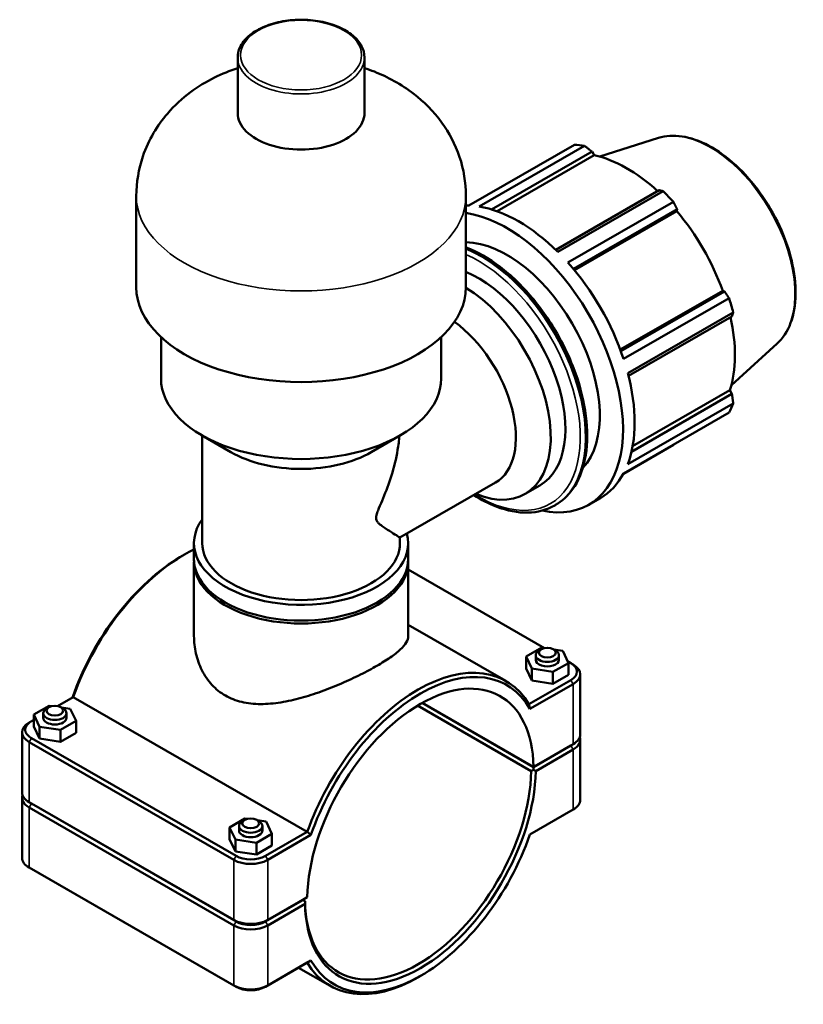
# Model space of a CAD drawing. Header units: millimetres. Extents: x 0 to 1061, y -26 to 1487.
# Tile 7 of 8: x 791 to 1061, y 741 to 1079. Entities that reach past the tile are written whole.
import ezdxf

# ---------------------------------------------------------------- set-up
doc = ezdxf.new("R2010")
doc.units = ezdxf.units.MM
doc.layers.add('Visible (ISO)', color=7, linetype='Continuous', lineweight=50)
doc.layers.add('Visible Narrow (ISO)', color=7, linetype='Continuous', lineweight=35)

msp = doc.modelspace()

# ---------------------------------------------------------------- linework, layer by layer
at = {"layer": 'Visible (ISO)'}
for p, q in [((866.338, 1047.273), (866.338, 1066.404)), ((909.936, 1047.273), (909.936, 1066.404)), ((945.827, 1015.492), (982.071, 1036.364)), ((985.559, 1036.026), (949.315, 1015.154)), ((1011.03, 1038.745), (990.796, 1032.307)), ((953.61, 1014.158), (988.136, 1034.04)), ((955.525, 1013.525), (988.932, 1032.762)), ((988.136, 1034.04), (988.932, 1032.762)), ((1011.202, 1020.757), (975.646, 1000.282)), ((976.37, 999.573), (1012.615, 1020.445)), ((831.481, 987.429), (831.481, 1018.776)), ((944.793, 987.429), (944.793, 1018.776)), ((1016.103, 1016.766), (979.858, 995.895)), ((981.738, 993.718), (1017.378, 1014.243)), ((982.07, 993.318), (1017.261, 1013.583)), ((1017.378, 1014.243), (1017.261, 1013.583)), ((997.868, 965.95), (1033.062, 986.216)), ((1033.689, 985.992), (998.047, 965.468)), ((1033.062, 986.216), (1033.689, 985.992)), ((998.989, 962.758), (1035.234, 983.63)), ((1036.678, 978.766), (1000.434, 957.894)), ((1000.689, 956.901), (1036.247, 977.378)), ((839.979, 956.082), (839.979, 970.242)), ((936.294, 956.082), (936.294, 970.242)), ((1051.762, 968.012), (1036.039, 953.743)), ((1002.111, 932.785), (1035.54, 952.035)), ((1035.54, 952.035), (1036.247, 950.709)), ((1036.247, 950.709), (1001.707, 930.819)), ((1000.434, 926.613), (1036.678, 947.484)), ((1035.234, 944.284), (998.989, 923.412)), ((864.007, 930.713), (853.953, 936.548)), ((854.143, 899.434), (854.143, 936.438)), ((912.266, 930.713), (922.32, 936.548)), ((998.923, 923.289), (1016.103, 933.181)), ((922.13, 901.337), (954.923, 920.221)), ((965.145, 916.328), (970.195, 919.236)), ((987.043, 912.638), (991.038, 914.939)), ((975.316, 912.405), (975.554, 912.542)), ((922.13, 899.434), (922.13, 901.337)), ((851.31, 893.983), (851.31, 899.434)), ((924.963, 893.983), (924.963, 899.434)), ((846.962, 894.861), (847.737, 895.31)), ((851.31, 867.42), (851.31, 893.002)), ((924.963, 867.42), (924.963, 893.002)), ((924.963, 890.342), (971.831, 863.353)), ((924.963, 871.382), (958.563, 852.034)), ((965.538, 860.462), (970.874, 863.502)), ((970.874, 863.502), (971.827, 863.352)), ((965.538, 856.375), (965.538, 860.462)), ((967.442, 856.282), (965.538, 860.462)), ((968.777, 860.875), (968.777, 859.321)), ((970.719, 862.95), (969.938, 862.497)), ((974.836, 862.95), (975.617, 862.497)), ((975.008, 862.851), (978.113, 862.361)), ((976.777, 860.875), (976.777, 859.321)), ((978.113, 862.361), (980.017, 858.18)), ((980.017, 858.18), (974.681, 855.141)), ((979.734, 858.802), (980.874, 858.145)), ((980.017, 854.093), (980.017, 858.18)), ((980.893, 858.134), (981.674, 857.681)), ((967.442, 852.194), (965.538, 856.375)), ((974.681, 855.141), (967.442, 856.282)), ((967.442, 852.194), (967.442, 856.282)), ((974.681, 851.053), (974.681, 855.141)), ((980.017, 854.093), (974.681, 851.053)), ((984.068, 833.691), (984.068, 854.334)), ((980.874, 852.322), (966.476, 844.031)), ((966.775, 842.408), (981.652, 850.975)), ((974.681, 851.053), (967.442, 852.194)), ((804.443, 843.4), (809.797, 846.484)), ((809.797, 846.484), (890.266, 800.145)), ((801.515, 843.538), (796.236, 840.465)), ((801.438, 842.998), (800.657, 842.545)), ((802.497, 843.389), (801.515, 843.538)), ((805.555, 842.998), (806.335, 842.545)), ((928.185, 843.554), (967.253, 821.056)), ((968.04, 822.408), (929.745, 844.461)), ((968.031, 822.489), (929.812, 844.498)), ((796.236, 840.465), (798.217, 836.296)), ((796.236, 836.377), (796.236, 840.465)), ((799.496, 839.369), (799.496, 840.922)), ((808.775, 842.441), (805.718, 842.903)), ((807.496, 839.369), (807.496, 840.922)), ((810.756, 838.273), (808.775, 842.441)), ((795.38, 838.181), (794.599, 837.728)), ((795.4, 838.193), (796.236, 838.674)), ((798.217, 832.209), (796.236, 836.377)), ((798.217, 836.296), (805.477, 835.2)), ((798.217, 832.209), (798.217, 836.296)), ((805.477, 835.2), (810.756, 838.273)), ((810.756, 834.185), (810.756, 838.273)), ((792.205, 813.739), (792.205, 834.382)), ((805.477, 831.112), (805.477, 835.2)), ((810.756, 834.185), (805.477, 831.112)), ((794.622, 831.022), (864.979, 790.506)), ((865.757, 791.854), (795.4, 832.37)), ((805.477, 831.112), (798.217, 832.209)), ((981.652, 830.332), (968.031, 822.489)), ((968.04, 822.49), (980.874, 829.881)), ((980.874, 829.799), (968.04, 822.408)), ((980.893, 829.892), (981.674, 830.345)), ((984.068, 811.168), (984.068, 831.811)), ((968.809, 821.056), (981.652, 828.452)), ((968.031, 822.489), (968.04, 822.49)), ((968.04, 822.408), (968.035, 821.511)), ((792.205, 791.215), (792.205, 811.858)), ((795.38, 809.939), (794.599, 810.392)), ((864.979, 769.863), (794.622, 810.379)), ((795.4, 809.928), (865.757, 769.412)), ((865.757, 769.33), (795.4, 809.846)), ((794.622, 808.499), (864.979, 767.983)), ((966.773, 799.237), (980.874, 807.357)), ((981.652, 807.809), (966.775, 799.242)), ((980.893, 807.368), (981.674, 807.822)), ((868.831, 804.773), (863.552, 801.7)), ((868.754, 804.233), (867.973, 803.78)), ((869.814, 804.624), (868.831, 804.773)), ((872.871, 804.233), (873.652, 803.78)), ((876.091, 803.676), (873.034, 804.138)), ((878.073, 799.508), (876.091, 803.676)), ((863.552, 801.7), (865.534, 797.531)), ((863.552, 797.612), (863.552, 801.7)), ((866.813, 800.604), (866.813, 802.157)), ((872.794, 796.435), (878.073, 799.508)), ((874.813, 800.604), (874.813, 802.157)), ((890.266, 800.145), (875.868, 791.854)), ((876.646, 790.506), (891.523, 799.074)), ((878.073, 795.42), (878.073, 799.508)), ((865.534, 793.444), (863.552, 797.612)), ((865.534, 797.531), (872.794, 796.435)), ((865.534, 793.444), (865.534, 797.531)), ((872.794, 792.347), (872.794, 796.435)), ((872.794, 792.347), (865.534, 793.444)), ((878.073, 795.42), (872.794, 792.347)), ((795.38, 787.416), (794.599, 787.869)), ((864.979, 747.34), (794.622, 787.856)), ((795.4, 787.405), (865.757, 746.889)), ((875.868, 769.412), (888.702, 776.803)), ((888.702, 776.721), (875.868, 769.33)), ((890.267, 777.707), (876.646, 769.863)), ((876.646, 767.983), (889.489, 775.378)), ((888.631, 776.762), (888.702, 776.721)), ((889.489, 776.274), (888.637, 776.765)), ((888.702, 776.803), (890.266, 777.707)), ((889.482, 776.275), (888.702, 776.721)), ((875.868, 746.889), (890.266, 755.18)), ((891.523, 755.907), (876.646, 747.34)), ((887.275, 753.457), (898.18, 747.177)), ((929.311, 750.689), (928.537, 750.239))]:
    msp.add_line(p, q, dxfattribs=at)
for centre, major_axis, ratio, start_param, end_param in [((888.137, 1047.273), (-21.799, 0), 0.5758617, 0, 3.1415927), ((999.087, 984.773), (-28.195, 48.962), 0.5780931, 5.8451561, 5.9396837), ((1000.105, 985.359), (26.222, -45.535), 0.5780931, 2.0696433, 2.6635608), ((999.087, 984.773), (28.195, -48.962), 0.5780931, 1.9181653, 2.0126929), ((962.843, 963.901), (-28.195, 48.962), 0.5780931, 5.9396837, 5.9684952), ((958.847, 961.6), (28.195, -48.962), 0.5780931, 5.8077665, 9.0007996), ((962.843, 963.901), (28.195, -48.962), 0.5780931, 2.0126929, 2.7035635), ((1000.105, 985.359), (26.222, -45.535), 0.5780931, 1.2672974, 1.8781627), ((958.847, 961.6), (-22.556, 39.17), 0.5780931, 3.315271, 5.9550317), ((962.843, 963.901), (28.195, -48.962), 0.5780931, 1.2272947, 1.9181653), ((949.049, 955.958), (21.146, -36.721), 0.5780931, 0, 2.5006557), ((888.137, 987.429), (-56.656, 0), 0.5758617, 0, 3.1415927), ((943.998, 953.049), (21.146, -36.721), 0.5780931, 5.6396842, 8.6148303), ((999.087, 984.773), (28.195, -48.962), 0.5780931, 1.1327672, 1.2272947), ((938.005, 949.598), (16.917, -29.377), 0.5780931, 0, 2.2390215), ((1000.105, 985.359), (26.222, -45.535), 0.5780931, 0.4818993, 1.0759774), ((888.137, 956.082), (-48.158, 0), 0.5758617, 0, 3.1415927), ((962.843, 963.901), (28.195, -48.962), 0.5780931, 0.4418966, 1.1327672), ((999.087, 984.773), (28.195, -48.962), 0.5780931, 0.347369, 0.4418966), ((888.137, 944.502), (33.994, 0), 0.5758617, 3.9231383, 5.5016397), ((962.843, 963.901), (28.195, -48.962), 0.5780931, 0, 0.347369), ((888.137, 899.434), (-36.826, 0), 0.5758617, 5.8883942, 9.5800501), ((847.902, 845.944), (30.191, 52.428), 0.5780931, 0.7037171, 1.8823989), ((888.137, 899.434), (-33.994, 0), 0.5758617, 0, 3.1415927), ((847.125, 846.392), (-29.643, -51.475), 0.5780931, 3.9289245, 5.0352196), ((888.137, 893.983), (-36.826, 0), 0.5758617, 0, 3.1415927), ((888.137, 893.002), (-36.826, 0), 0.5758617, 6.2600527, 9.4479106), ((972.777, 860.875), (4, 0), 0.5758617, 2.360047, 7.0647309), ((928.371, 799.605), (30.191, 52.428), 0.5780931, 5.9677153, 8.1655843), ((929.149, 799.158), (29.643, 51.475), 0.5780931, 5.9564074, 8.1768921), ((972.777, 859.321), (-4, 0), 0.5758617, 0, 3.1415927), ((975.818, 855.234), (7.15, 0), 0.5758617, 5.4977871, 7.0685835), ((975.818, 854.334), (8.25, 0), 0.5758617, 5.4977871, 7.0647309), ((929.149, 799.158), (27.447, 47.662), 0.5780931, 5.5167641, 8.6165355), ((803.496, 840.922), (-4, 0), 0.5758617, 5.5016397, 10.2063236), ((800.455, 834.382), (-8.25, 0), 0.5758617, 5.5016397, 7.0685835), ((800.455, 835.281), (-7.15, 0), 0.5758617, 5.4977871, 7.0685835), ((803.496, 839.369), (4, 0), 0.5758617, 3.1415927, 6.2831853), ((975.818, 833.691), (8.25, 0), 0.5758617, 5.4977871, 6.2831853), ((975.818, 832.71), (-7.15, 0), 0.5758617, 2.3561945, 2.527491), ((975.818, 832.792), (7.15, 0), 0.5758617, 5.4977871, 5.5016397), ((975.818, 831.811), (8.25, 0), 0.5758617, 5.4977871, 6.482397), ((929.149, 799.158), (-27.996, -48.615), 0.5780931, 5.516354, 8.6169455), ((928.371, 799.605), (-27.447, -47.662), 0.5780931, 5.5167629, 8.6165367), ((928.336, 799.626), (-55, -31.795), 0.0016725, 2.3761371, 2.3761383), ((800.455, 811.858), (-8.25, 0), 0.5758617, 6.0839736, 7.0685835), ((800.455, 813.739), (-8.25, 0), 0.5758617, 0, 0.7853982), ((800.455, 812.758), (-7.15, 0), 0.5758617, 0.6141017, 0.7853982), ((800.455, 812.839), (7.15, 0), 0.5758617, 3.9231383, 3.9269908), ((975.818, 811.168), (8.25, 0), 0.5758617, 5.4977871, 6.2831853), ((975.818, 810.269), (7.15, 0), 0.5758617, 5.4977871, 5.5016397), ((870.813, 802.157), (-4, 0), 0.5758617, 5.5016397, 10.2063236), ((870.813, 800.604), (4, 0), 0.5758617, 3.1415927, 6.2831853), ((929.149, 799.158), (-29.643, -51.475), 0.5780931, 5.9564074, 8.1768921), ((800.455, 791.215), (-8.25, 0), 0.5758617, 0, 0.7853982), ((870.813, 793.866), (8.25, 0), 0.5758617, 3.9269908, 5.4977871), ((870.813, 794.765), (-7.15, 0), 0.5758617, 0.7853982, 2.3561945), ((800.455, 790.316), (7.15, 0), 0.5758617, 3.9231383, 3.9269908), ((870.813, 773.223), (-8.25, 0), 0.5758617, 0.7853982, 2.3561945), ((870.813, 772.323), (7.15, 0), 0.5758617, 3.9269908, 5.4977871), ((870.813, 772.242), (-7.15, 0), 0.5758617, 0.7853982, 2.3561945), ((870.813, 771.342), (8.25, 0), 0.5758617, 3.9269908, 5.4977871), ((928.371, 799.605), (-30.191, -52.428), 0.5780931, 5.9677153, 7.0705172), ((870.813, 750.699), (-8.25, 0), 0.5758617, 0.7853982, 2.3561945), ((870.813, 749.8), (7.15, 0), 0.5758617, 3.9269908, 5.4977871)]:
    msp.add_ellipse(centre, major_axis=major_axis, ratio=ratio, start_param=start_param, end_param=end_param, dxfattribs=at)
for centre in [(972.777, 861.774), (803.496, 841.821), (870.813, 803.056)]:
    msp.add_ellipse(centre, major_axis=(2.9, 0), ratio=0.5758617, dxfattribs=at)
for points, knots in [([(909.936, 1066.404), (909.936, 1067.746), (909.588, 1069.084), (908.24, 1071.652), (907.21, 1072.875), (904.543, 1075.106), (902.874, 1076.102), (899.095, 1077.73), (896.982, 1078.359), (892.538, 1079.192), (890.209, 1079.396), (885.562, 1079.364), (883.245, 1079.129), (878.846, 1078.24), (876.764, 1077.585), (873.039, 1075.905), (871.397, 1074.88), (868.744, 1072.542), (867.726, 1071.23), (866.597, 1068.722), (866.338, 1067.564), (866.338, 1066.404)], [5.4977871, 5.4977871, 5.4977871, 5.4977871, 5.7913245, 5.7913245, 6.1006212, 6.1006212, 6.4263438, 6.4263438, 6.7540474, 6.7540474, 7.0804416, 7.0804416, 7.4062831, 7.4062831, 7.7327584, 7.7327584, 8.0605238, 8.0605238, 8.3856431, 8.3856431, 8.6393798, 8.6393798, 8.6393798, 8.6393798]), ([(866.338, 1062.757), (863.667, 1061.874), (860.998, 1060.797), (852.805, 1056.716), (847.193, 1052.917), (838.792, 1043.139), (835.713, 1038.217), (832.3, 1028.156), (831.481, 1023.476), (831.481, 1018.776)], [7.5898401, 7.5898401, 7.5898401, 7.5898401, 7.7817435, 7.7817435, 8.1798886, 8.1798886, 8.4464616, 8.4464616, 8.6393798, 8.6393798, 8.6393798, 8.6393798]), ([(944.793, 1018.776), (944.793, 1023.397), (944.002, 1028), (941.122, 1036.636), (938.976, 1040.597), (933.625, 1048.028), (930.311, 1051.243), (922.473, 1057.305), (917.891, 1059.719), (912.195, 1061.974), (911.065, 1062.383), (909.936, 1062.757)], [5.4977871, 5.4977871, 5.4977871, 5.4977871, 5.6874627, 5.6874627, 5.8908897, 5.8908897, 6.1377871, 6.1377871, 6.4661357, 6.4661357, 6.5473269, 6.5473269, 6.5473269, 6.5473269]), ([(1011.03, 1038.745), (1013.499, 1039.53), (1016.233, 1039.699), (1022.069, 1038.83), (1025.186, 1037.736), (1031.456, 1034.374), (1034.61, 1032.085), (1040.6, 1026.563), (1043.436, 1023.333), (1048.509, 1016.263), (1050.748, 1012.427), (1054.411, 1004.526), (1055.836, 1000.462), (1057.724, 992.501), (1058.185, 988.605), (1058.077, 981.362), (1057.506, 978.016), (1055.35, 972.263), (1053.778, 969.84), (1051.762, 968.012)], [5.6249709, 5.6249709, 5.6249709, 5.6249709, 5.9294414, 5.9294414, 6.2488153, 6.2488153, 6.5738976, 6.5738976, 6.8985993, 6.8985993, 7.2225651, 7.2225651, 7.5465068, 7.5465068, 7.8711489, 7.8711489, 8.1962895, 8.1962895, 8.5160634, 8.5160634, 8.5160634, 8.5160634]), ([(944.793, 1001.122), (944.836, 1001.105), (944.88, 1001.089), (948.784, 999.585), (952.711, 997.327), (960.345, 991.508), (964.049, 987.945), (970.855, 979.889), (973.958, 975.399), (979.26, 965.942), (981.458, 960.976), (984.733, 951.056), (985.807, 946.103), (986.711, 936.692), (986.537, 932.237), (984.923, 924.288), (983.485, 920.789), (979.839, 915.696), (977.846, 913.862), (975.554, 912.542)], [6.1160353, 6.1160353, 6.1160353, 6.1160353, 6.1196954, 6.1196954, 6.4430407, 6.4430407, 6.7671229, 6.7671229, 7.0905041, 7.0905041, 7.4136119, 7.4136119, 7.7370667, 7.7370667, 8.0612142, 8.0612142, 8.3840802, 8.3840802, 8.6413135, 8.6413135, 8.6413135, 8.6413135]), ([(921.955, 936.336), (921.819, 934.713), (921.607, 933.081), (920.811, 928.436), (920.061, 925.455), (918.322, 919.872), (917.323, 917.245), (915.847, 913.682), (915.364, 912.572), (914.685, 910.941), (914.469, 910.413), (914.18, 909.59), (914.091, 909.312), (913.947, 908.73), (913.89, 908.425), (913.89, 907.781), (913.947, 907.552), (914.091, 907.165), (914.18, 907.009), (914.469, 906.584), (914.685, 906.363), (915.364, 905.733), (915.847, 905.379), (917.323, 904.342), (918.322, 903.717), (920.061, 902.631), (920.811, 902.172), (921.842, 901.534), (922.13, 901.351), (922.13, 901.337)], [9.8299678, 9.8299678, 9.8299678, 9.8299678, 10.335816, 10.335816, 11.2813662, 11.2813662, 12.2269163, 12.2269163, 12.6996914, 12.6996914, 12.936079, 12.936079, 13.0542727, 13.0542727, 13.1724665, 13.1724665, 13.2906603, 13.2906603, 13.4088541, 13.4088541, 13.6452416, 13.6452416, 14.1180167, 14.1180167, 15.0635669, 15.0635669, 16.009117, 16.009117, 16.9432054, 16.9432054, 16.9432054, 16.9432054]), ([(975.316, 912.405), (972.597, 910.839), (969.464, 910.004), (962.649, 909.843), (958.953, 910.559), (952.638, 912.991), (950.051, 914.313), (947.488, 915.94)], [2.3581282, 2.3581282, 2.3581282, 2.3581282, 2.66326051, 2.66326051, 2.97810274, 2.97810274, 3.19227873, 3.19227873, 3.19227873, 3.19227873]), ([(851.31, 867.42), (851.31, 865.487), (851.523, 863.472), (852.426, 859.494), (853.116, 857.532), (854.962, 853.877), (856.121, 852.182), (858.841, 849.242), (860.402, 847.998), (862.097, 847.022)], [20.0481864, 20.0481864, 20.0481864, 20.0481864, 20.7670384, 20.7670384, 21.4858905, 21.4858905, 22.2047425, 22.2047425, 22.9235946, 22.9235946, 22.9235946, 22.9235946]), ([(862.097, 847.022), (863.791, 846.046), (865.688, 845.298), (869.774, 844.32), (871.962, 844.087), (876.487, 844.074), (878.828, 844.291), (883.517, 845.048), (885.866, 845.588), (890.392, 846.835), (892.735, 847.589), (897.428, 849.283), (899.778, 850.223), (904.32, 852.187), (906.515, 853.214), (910.602, 855.256), (912.494, 856.272), (915.86, 858.21), (917.42, 859.182), (920.144, 861.062), (921.308, 861.97), (923.161, 863.688), (923.852, 864.499), (924.753, 866.027), (924.963, 866.744), (924.963, 867.42)], [0, 0, 0, 0, 0.718852, 0.718852, 1.4377041, 1.4377041, 2.1565561, 2.1565561, 2.8754082, 2.8754082, 3.5892808, 3.5892808, 4.3031534, 4.3031534, 5.017026, 5.017026, 5.7308986, 5.7308986, 6.4447713, 6.4447713, 7.1586439, 7.1586439, 7.8725165, 7.8725165, 8.5863891, 8.5863891, 8.5863891, 8.5863891])]:
    msp.add_open_spline(points, degree=3, knots=knots, dxfattribs=at)
for points, weights in [([(988.136, 1034.04), (986.879, 1035.016), (985.559, 1036.026)], [1.00269704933, 1.00175658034, 1]), ([(1012.615, 1020.445), (1011.9, 1020.608), (1011.202, 1020.757)], [1, 1.00175658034, 1.00269704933]), ([(1017.378, 1014.243), (1016.759, 1015.482), (1016.103, 1016.766)], [1.00269704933, 1.00175658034, 1]), ([(1035.234, 983.63), (1034.451, 984.839), (1033.689, 985.992)], [1, 1.00175658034, 1.00269704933]), ([(1036.247, 977.378), (1036.464, 978.061), (1036.678, 978.766)], [1.00269704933, 1.00175658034, 1]), ([(1036.678, 947.484), (1036.464, 949.133), (1036.247, 950.709)], [1, 1.00175658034, 1.00269704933]), ([(1016.103, 933.181), (1016.136, 933.243), (1016.169, 933.305)], [1, 1.00008850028, 1.00017492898]), ([(968.035, 821.511), (967.642, 821.283), (967.253, 821.056)], [1.00580210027, 1.00874308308, 1.01164178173]), ([(889.489, 776.274), (889.485, 776.275), (889.482, 776.275)], [1.01164178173, 1.00874308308, 1.00580210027])]:
    msp.add_rational_spline(points, weights, degree=2, dxfattribs=at)
for points, degree in [([(966.775, 842.408), (966.676, 842.949), (966.577, 843.49), (966.476, 844.031)], 3), ([(968.035, 821.511), (968.421, 821.285), (968.809, 821.056)], 2), ([(891.523, 799.074), (891.103, 799.43), (890.684, 799.787), (890.266, 800.145)], 3), ([(889.489, 775.378), (889.485, 775.828), (889.482, 776.275)], 2), ([(891.523, 755.907), (891.103, 755.664), (890.684, 755.422), (890.266, 755.18)], 3)]:
    msp.add_open_spline(points, degree=degree, dxfattribs=at)
at = {"layer": 'Visible Narrow (ISO)'}
for p, q in [((980.874, 852.322), (981.652, 850.975)), ((981.652, 850.975), (981.652, 830.332)), ((795.4, 832.37), (794.622, 831.022)), ((794.622, 810.379), (794.622, 831.022)), ((980.874, 829.881), (981.652, 830.332)), ((980.874, 829.799), (981.652, 828.452)), ((981.652, 828.452), (981.652, 807.809)), ((795.4, 809.928), (794.622, 810.379)), ((795.4, 809.846), (794.622, 808.499)), ((794.622, 787.856), (794.622, 808.499)), ((980.874, 807.357), (981.652, 807.809)), ((865.757, 791.854), (864.979, 790.506)), ((864.979, 790.506), (864.979, 769.863)), ((875.868, 791.854), (876.646, 790.506)), ((876.646, 769.863), (876.646, 790.506)), ((795.4, 787.405), (794.622, 787.856)), ((865.757, 769.412), (864.979, 769.863)), ((865.757, 769.33), (864.979, 767.983)), ((875.868, 769.412), (876.646, 769.863)), ((875.868, 769.33), (876.646, 767.983)), ((864.979, 767.983), (864.979, 747.34)), ((876.646, 747.34), (876.646, 767.983)), ((865.757, 746.889), (864.979, 747.34)), ((875.868, 746.889), (876.646, 747.34))]:
    msp.add_line(p, q, dxfattribs=at)
msp.add_ellipse((888.137, 1067.221), major_axis=(20.799, 0), ratio=0.5758617, dxfattribs=at)
for centre, major_axis, ratio, start_param, end_param in [((888.137, 1066.404), (-21.799, 0), 0.5758617, 0, 3.1415927), ((1028.822, 1001.896), (-20.527, 35.646), 0.5780931, 3.2668427, 6.1579352), ((888.137, 1018.776), (-56.656, 0), 0.5758617, 0, 3.1415927), ((950.178, 956.608), (25.376, -44.066), 0.5780931, 0, 2.508474), ((949.94, 956.471), (25.376, -44.066), 0.5780931, 0, 2.5017716), ((949.049, 955.958), (24.747, -42.974), 0.5780931, 5.4650804, 8.7629923)]:
    msp.add_ellipse(centre, major_axis=major_axis, ratio=ratio, start_param=start_param, end_param=end_param, dxfattribs=at)

doc.saveas('drawing.dxf')
